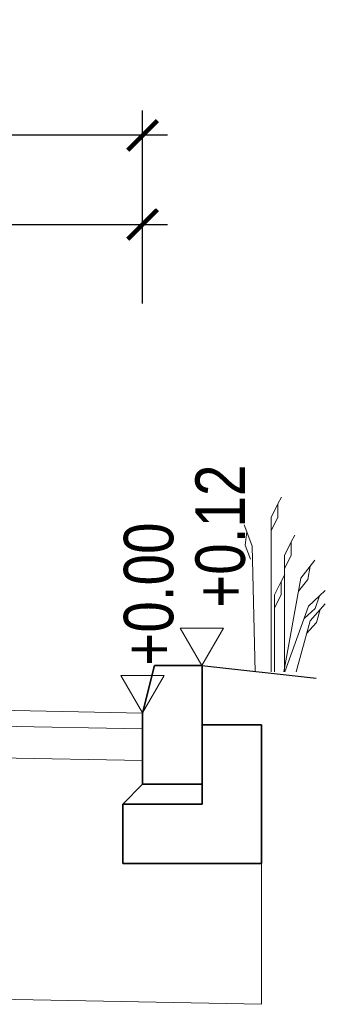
# Model space of a CAD drawing. Header units: metres. Extents: x 45702 to 45878, y -49323 to -49219.
# Tile 9 of 35: x 45726.024 to 45726.795, y -49310.073 to -49307.584. Entities that reach past the tile are written whole.
import ezdxf

# ---------------------------------------------------------------- set-up
doc = ezdxf.new("R2010")
doc.units = ezdxf.units.M
doc.layers.add('00', color=7, linetype='Continuous')
for name, color, linetype, lineweight in [('00_zielen', 82, 'Continuous', 15), ('_L_Tabelka', 7, 'Continuous', 13), ('_P_kostka', 7, 'Continuous', 13), ('_wymiary', 7, 'Continuous', 13), ('DP_OpisSpadki', 7, 'Continuous', 18), ('DP_Warstwy projektowane', 7, 'Continuous', 18), ('elementy betonowe', 7, 'Continuous', 35)]:
    doc.layers.add(name, color=color, linetype=linetype, lineweight=lineweight)
doc.styles.add('znakn', font='ARIALN.TTF')
doc.dimstyles.new('S50_T2.50_[m]', dxfattribs={"dimtxt": 0.125, "dimasz": 0.075, "dimexe": 0.063, "dimexo": 0.125, "dimgap": 0.025, "dimtad": 1, "dimrnd": 0.01, "dimzin": 0, "dimdsep": 46, "dimtxsty": 'znakn', "dimblk": 'ARCHTICK', "dimcen": -0.075, "dimdle": 0.063, "dimadec": 0, "dimazin": 0, "dimtfac": 1, "dimtix": 1, "dimtmove": 2, "dimatfit": 3, "dimfxl": 0.2, "dimfxlon": 1, "dimtolj": 1, "dimtzin": 0, "dimarcsym": 0})

# ---------------------------------------------------------------- blocks, each defined once
blk = doc.blocks.new('_ArchTick')
at = {"color": 0, "linetype": 'ByBlock', "const_width": 0.15}
blk.add_lwpolyline([(-0.5, -0.5), (0.5, 0.5)], dxfattribs=at)
blk = doc.blocks.new('*D1044')
at = {"layer": '_wymiary', "color": 0, "lineweight": -2, "ltscale": 0.5}
for p, q in [((45723.3087, -49308.3021), (45723.3087, -49308.0391)), ((45726.3339, -49308.3021), (45726.3339, -49308.0391)), ((45723.2457, -49308.1021), (45726.3969, -49308.1021))]:
    blk.add_line(p, q, dxfattribs=at)
at = {"layer": 'Defpoints', "color": 0}
for p in [(45726.3339, -49308.1021), (45726.3339, -49309.4271), (45723.3087, -49310.0698)]:
    blk.add_point(p, dxfattribs=at)
at = {"layer": '_wymiary', "color": 0, "linetype": 'ByBlock', "lineweight": -2, "xscale": 0.075, "yscale": 0.075, "zscale": 0.075, "rotation": 180}
blk.add_blockref('_ArchTick', (45723.3087, -49308.1021), dxfattribs=at)
at = {"layer": '_wymiary', "color": 0, "linetype": 'ByBlock', "lineweight": -2, "xscale": 0.075, "yscale": 0.075, "zscale": 0.075}
blk.add_blockref('_ArchTick', (45726.3339, -49308.1021), dxfattribs=at)
at = {"layer": '_wymiary', "color": 0, "ltscale": 0.5, "insert": (45724.8213, -49308.0133), "char_height": 0.125, "attachment_point": 5, "style": 'znakn'}
blk.add_mtext('\\A1;3.00', dxfattribs=at)
blk = doc.blocks.new('*D1045')
at = {"layer": '_L_Tabelka', "color": 0, "lineweight": -2, "ltscale": 0.5}
for p, q in [((45723.3087, -49308.0765), (45723.3087, -49307.8135)), ((45726.3339, -49308.0765), (45726.3339, -49307.8135)), ((45726.3969, -49307.8765), (45723.2457, -49307.8765))]:
    blk.add_line(p, q, dxfattribs=at)
at = {"layer": 'Defpoints', "color": 0}
for p in [(45723.3087, -49307.8765), (45726.3339, -49309.4271), (45723.3087, -49310.0698)]:
    blk.add_point(p, dxfattribs=at)
at = {"layer": '_L_Tabelka', "color": 0, "linetype": 'ByBlock', "lineweight": -2, "xscale": 0.075, "yscale": 0.075, "zscale": 0.075, "rotation": 180}
blk.add_blockref('_ArchTick', (45723.3087, -49307.8765), dxfattribs=at)
at = {"layer": '_L_Tabelka', "color": 0, "linetype": 'ByBlock', "lineweight": -2, "xscale": 0.075, "yscale": 0.075, "zscale": 0.075}
blk.add_blockref('_ArchTick', (45726.3339, -49307.8765), dxfattribs=at)
at = {"layer": '_L_Tabelka', "color": 0, "ltscale": 0.5, "insert": (45724.8213, -49307.7706), "char_height": 0.125, "attachment_point": 5, "style": 'znakn'}
blk.add_mtext('\\A1;droga dojazdowa', dxfattribs=at)

msp = doc.modelspace()

# ---------------------------------------------------------------- linework, layer by layer
at = {"color": 3}
msp.add_line((45726.4836096, -49309.2171419), (45726.771875, -49309.2490279), dxfattribs=at)
at = {"layer": '00', "flags": 128}
for points in [[(45726.3639281, -49309.2171419), (45726.3339281, -49309.3371419)], [(45726.4839281, -49309.2171419), (45726.3639281, -49309.2171419)], [(45726.3339281, -49309.5171419), (45726.3339281, -49309.3371419)], [(45726.3339281, -49309.5171419), (45726.3339281, -49309.3371419)], [(45726.3339281, -49309.5171419), (45726.2839281, -49309.5671419)], [(45726.3339281, -49309.5171419), (45726.2839281, -49309.5671419)], [(45726.4839281, -49309.5171419), (45726.3339281, -49309.5171419)], [(45726.4839281, -49309.5171419), (45726.3339281, -49309.5171419)], [(45726.4839281, -49309.5671419), (45726.2839281, -49309.5671419)], [(45726.2839281, -49309.5671419), (45726.2839281, -49309.6671419)], [(45726.4839281, -49309.5671419), (45726.2839281, -49309.5671419)], [(45726.2839281, -49309.5671419), (45726.2839281, -49309.6671419)]]:
    msp.add_lwpolyline(points, dxfattribs=at)
at = {"layer": '00_zielen', "flags": 128}
for points in [[(45726.6584, -49309.2329471), (45726.6584, -49308.8424448), (45726.6757027, -49308.8085088), (45726.6844876, -49308.7912789), (45726.6757027, -49308.8085088), (45726.6757027, -49308.8424448), (45726.6584, -49308.8756891)], [(45726.6177423, -49309.2330849), (45726.6101759, -49308.9147469), (45726.5970542, -49308.8789858), (45726.5903921, -49308.8608292), (45726.5970542, -49308.8789858), (45726.5929973, -49308.9126784), (45726.6062017, -49308.9477528)], [(45726.6919441, -49309.2328334), (45726.6919441, -49308.9384082), (45726.7092468, -49308.9044721), (45726.7180317, -49308.8872422), (45726.7092468, -49308.9044721), (45726.7092468, -49308.9384082), (45726.6919441, -49308.9716525)], [(45726.6907779, -49309.2328374), (45726.7337657, -49308.9962101), (45726.7568556, -49308.9659133), (45726.7685788, -49308.9505311), (45726.7568556, -49308.9659133), (45726.7507898, -49308.9993028), (45726.7278235, -49309.028919)], [(45726.6666586, -49309.2329191), (45726.6666586, -49309.0381811), (45726.6839613, -49309.0042451), (45726.6927462, -49308.9870152), (45726.6839613, -49309.0042451), (45726.6839613, -49309.0381811), (45726.6666586, -49309.0714254)], [(45726.692982, -49309.2328299), (45726.7530441, -49309.0668283), (45726.7808606, -49309.0408038), (45726.7949835, -49309.0275907), (45726.7808606, -49309.0408038), (45726.7693145, -49309.0727152), (45726.7417333, -49309.0980894)], [(45726.7219417, -49309.2327317), (45726.7566631, -49309.1037529), (45726.7821926, -49309.0754813), (45726.7951543, -49309.0611273), (45726.7821926, -49309.0754813), (45726.773371, -49309.1082507), (45726.7480213, -49309.1358543)]]:
    msp.add_lwpolyline(points, dxfattribs=at)
at = {"layer": '_P_kostka', "ltscale": 0.5}
for p, q in [((45726.6339281, -49309.5888299), (45726.6339281, -49310.0732879)), ((45726.6339281, -49310.0732879), (45723.008702, -49310.0007834))]:
    msp.add_line(p, q, dxfattribs=at)
at = {"layer": '_wymiary', "ltscale": 0.5}
for p, q in [((45726.3339281, -49309.3371419), (45723.308702, -49309.2766374)), ((45726.3339281, -49309.3771419), (45723.308702, -49309.3166374)), ((45726.3339281, -49309.4571419), (45723.308702, -49309.3966374))]:
    msp.add_line(p, q, dxfattribs=at)
at = {"layer": 'DP_OpisSpadki'}
for points in [[(45726.4837688, -49309.216866), (45726.4292092, -49309.122366), (45726.5383284, -49309.122366)], [(45726.3337688, -49309.336866), (45726.2792092, -49309.242366), (45726.3883284, -49309.242366)]]:
    msp.add_lwpolyline(points, close=True, dxfattribs=at)
at = {"layer": 'DP_Warstwy projektowane', "ltscale": 1.2, "flags": 128}
msp.add_lwpolyline([(45726.3339281, -49309.3371419), (45726.3339281, -49309.3771499)], dxfattribs=at)
msp.add_lwpolyline([(45726.3339281, -49309.3371419), (45726.3339281, -49309.3771499)], dxfattribs=at)
msp.add_lwpolyline([(45726.3339281, -49309.3371419), (45726.3339281, -49309.3771499)], dxfattribs=at)
at = {"layer": 'DP_Warstwy projektowane', "ltscale": 0.5, "flags": 128}
msp.add_lwpolyline([(45726.3339281, -49309.3371419), (45726.3339281, -49309.3771499)], dxfattribs=at)
msp.add_lwpolyline([(45726.3339281, -49309.3371419), (45726.3339281, -49309.3771499)], dxfattribs=at)
msp.add_lwpolyline([(45726.3339281, -49309.3371419), (45726.3339281, -49309.3771499)], dxfattribs=at)
at = {"layer": 'elementy betonowe', "color": 0, "linetype": 'Continuous', "ltscale": 1.2}
msp.add_line((45726.3340778, -49309.517142), (45726.3339281, -49309.3371419), dxfattribs=at)
at = {"layer": 'elementy betonowe', "color": 0, "linetype": 'Continuous', "ltscale": 1.2, "flags": 128}
for points in [[(45726.3639281, -49309.2171419), (45726.3339281, -49309.3371419)], [(45726.4839281, -49309.2171419), (45726.3639281, -49309.2171419)], [(45726.4839281, -49309.2171419), (45726.4839281, -49309.5171419)], [(45726.3339281, -49309.5171419), (45726.3339281, -49309.3371419)], [(45726.6339281, -49309.3671419), (45726.4839281, -49309.3671419)], [(45726.6339281, -49309.3671419), (45726.6339281, -49309.7171419)], [(45726.3339281, -49309.5171419), (45726.2839281, -49309.5671419)], [(45726.4839281, -49309.5171419), (45726.3339281, -49309.5171419)], [(45726.4839281, -49309.5171419), (45726.4839281, -49309.5671419)], [(45726.2839281, -49309.5671419), (45726.2839075, -49309.7171213)], [(45726.4839281, -49309.5671419), (45726.2839281, -49309.5671419)], [(45726.6339281, -49309.7171419), (45726.2839281, -49309.7171419)]]:
    msp.add_lwpolyline(points, dxfattribs=at)

# ---------------------------------------------------------------- texts
at = {"layer": 'DP_OpisSpadki', "color": 7, "style": 'znakn'}
for s, p in [('+0.12', (45726.5923053, -49309.0711785)), ('+0.00', (45726.4115251, -49309.2175392))]:
    msp.add_text(s, height=0.125, rotation=90, dxfattribs=at).set_placement(p)

# ---------------------------------------------------------------- dimensions: what is measured, and where the dimension line sits
at = {"layer": '_L_Tabelka', "ltscale": 0.5}
dim = msp.add_linear_dim(base=(45723.308702, -49307.8765102), p1=(45726.3339281, -49309.4271419), p2=(45723.308702, -49310.0697558), angle=180, text='droga dojazdowa', dimstyle='S50_T2.50_[m]', dxfattribs=at)
dim.commit()
dim.dimension.update_dxf_attribs({"geometry": '*D1045', "text_midpoint": (45724.8213151, -49307.7706354)})
at = {"layer": '_wymiary', "ltscale": 0.5}
dim = msp.add_linear_dim(base=(45726.3339281, -49308.1021376), p1=(45723.308702, -49310.0697558), p2=(45726.3339281, -49309.4271419), angle=0, text='3.00', dimstyle='S50_T2.50_[m]', dxfattribs=at)
dim.commit()
dim.dimension.update_dxf_attribs({"geometry": '*D1044', "text_midpoint": (45724.8213151, -49308.0133159)})

doc.saveas('drawing.dxf')
